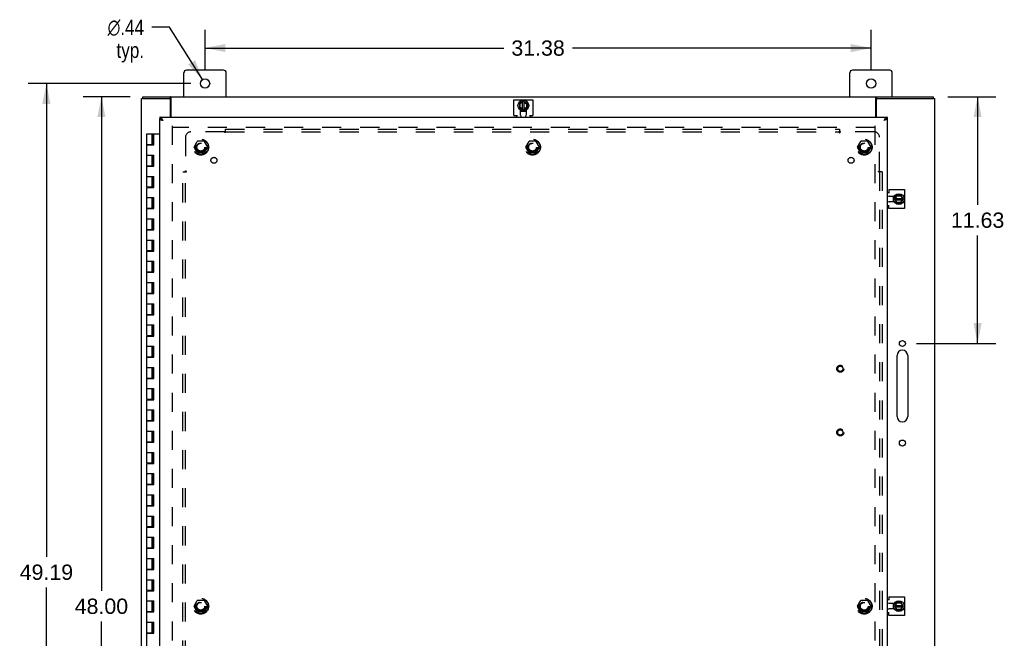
# Model space of a CAD drawing. Header units: inches. Extents: x 0 to 163, y 0 to 106.
# Tile 5 of 8: x 33 to 79, y 53 to 82. Entities that reach past the tile are written whole.
import ezdxf

# ---------------------------------------------------------------- set-up
doc = ezdxf.new("R2010")
doc.units = ezdxf.units.IN
doc.header["$LTSCALE"] = 8.976
doc.header["$MEASUREMENT"] = 0
doc.linetypes.add('HIDDEN', pattern=[0.2, 0.1, -0.1])
doc.layers.get('0').update_dxf_attribs({"linetype": 'CONTINUOUS'})
for name, color, linetype in [('DEFAULT_2', 8, 'HIDDEN'), ('DIMENSIONS', 7, 'CONTINUOUS'), ('DOOR_ASSEMBLY', 7, 'CONTINUOUS'), ('SUBPANEL', 7, 'CONTINUOUS')]:
    doc.layers.add(name, color=color, linetype=linetype)
doc.styles.get("Standard").update_dxf_attribs({"font": 'arial.ttf'})
doc.styles.add('TEXTSTYLE_1', font='gdt', dxfattribs={"width": 0.8})
doc.dimstyles.new('DIMSTYLE_1', dxfattribs={"dimtxt": 0.72, "dimasz": 0.96, "dimexe": 0.09, "dimexo": 0.07, "dimgap": 0.0375, "dimtad": 0, "dimtih": 1, "dimtoh": 1, "dimzin": 4, "dimdsep": 46, "dimtxsty": 'Standard', "dimblk": '_FILLED', "dimblk1": '_FILLED', "dimblk2": '_FILLED', "dimcen": 0.09, "dimazin": 1, "dimtfac": 1, "dimtdec": 3, "dimtofl": 0, "dimtmove": 0, "dimatfit": 3, "dimldrblk": '_FILLED', "dimfxl": 0, "dimtolj": 1, "dimtzin": 4, "dimarcsym": 0})
doc.dimstyles.new('DIMSTYLE_2', dxfattribs={"dimtxt": 0.72, "dimasz": 0.96, "dimexe": 0.09, "dimexo": 0.07, "dimgap": 0.09, "dimtad": 0, "dimtih": 1, "dimtoh": 1, "dimzin": 4, "dimdsep": 46, "dimtxsty": 'Standard', "dimblk": '_FILLED', "dimblk1": '_FILLED', "dimblk2": '_FILLED', "dimcen": 0.09, "dimazin": 1, "dimtfac": 1, "dimtdec": 3, "dimtofl": 0, "dimtmove": 0, "dimatfit": 1, "dimldrblk": '_FILLED', "dimfxl": 0, "dimtolj": 1, "dimtzin": 4, "dimarcsym": 0})

# ---------------------------------------------------------------- blocks, each defined once
blk = doc.blocks.new('_FILLED')
at = {"color": 0, "linetype": 'ByBlock'}
blk.add_solid([(0, 0), (-1, 0.2), (-1, -0.2)], dxfattribs=at)
blk = doc.blocks.new('*D5')
at = {"layer": 'DIMENSIONS', "color": 2, "linetype": 'Continuous'}
for p, q in [((76.219, 78.144), (78.491, 78.144)), ((77.627, 78.144), (77.627, 73.051)), ((77.627, 66.519), (77.627, 71.611)), ((74.756, 66.519), (78.491, 66.519))]:
    blk.add_line(p, q, dxfattribs=at)
at = {"layer": 'DIMENSIONS', "color": 2, "linetype": 'Continuous', "xscale": 0.96, "yscale": 0.96, "zscale": 0.96}
for p, rotation in [((77.627, 78.144), 90), ((77.627, 66.519), 270)]:
    blk.add_blockref('_FILLED', p, dxfattribs=dict(at, rotation=rotation))
at = {"layer": 'DIMENSIONS', "color": 2, "linetype": 'Continuous', "insert": (77.627, 72.691), "char_height": 0.72, "width": 2.51599, "attachment_point": 2, "line_spacing_factor": 0.9}
blk.add_mtext('11.63', dxfattribs=at)
blk = doc.blocks.new('*D7')
at = {"layer": 'DIMENSIONS', "color": 2, "linetype": 'Continuous'}
for p, q in [((41.235, 79.441), (41.235, 81.302)), ((72.61, 79.441), (72.61, 81.302)), ((41.235, 80.438), (55.305, 80.438)), ((72.61, 80.438), (58.541, 80.438))]:
    blk.add_line(p, q, dxfattribs=at)
at = {"layer": 'DIMENSIONS', "color": 2, "linetype": 'Continuous', "xscale": 0.96, "yscale": 0.96, "zscale": 0.96, "rotation": 180}
blk.add_blockref('_FILLED', (41.235, 80.438), dxfattribs=at)
at = {"layer": 'DIMENSIONS', "color": 2, "linetype": 'Continuous', "xscale": 0.96, "yscale": 0.96, "zscale": 0.96}
blk.add_blockref('_FILLED', (72.61, 80.438), dxfattribs=at)
at = {"layer": 'DIMENSIONS', "color": 2, "linetype": 'Continuous', "insert": (56.923, 80.798), "char_height": 0.72, "width": 2.51599, "attachment_point": 2, "line_spacing_factor": 0.9}
blk.add_mtext('31.38', dxfattribs=at)
blk = doc.blocks.new('*D8')
at = {"layer": 'DIMENSIONS', "color": 2, "linetype": 'Continuous'}
for p, q in [((40.563, 78.769), (32.899, 78.769)), ((33.763, 78.769), (33.763, 56.468)), ((33.763, 29.581), (33.763, 55.028)), ((40.563, 29.581), (32.899, 29.581))]:
    blk.add_line(p, q, dxfattribs=at)
at = {"layer": 'DIMENSIONS', "color": 2, "linetype": 'Continuous', "xscale": 0.96, "yscale": 0.96, "zscale": 0.96}
for p, rotation in [((33.763, 78.769), 90), ((33.763, 29.581), 270)]:
    blk.add_blockref('_FILLED', p, dxfattribs=dict(at, rotation=rotation))
at = {"layer": 'DIMENSIONS', "color": 2, "linetype": 'Continuous', "insert": (33.763, 56.108), "char_height": 0.72, "width": 2.51599, "attachment_point": 2, "line_spacing_factor": 0.9}
blk.add_mtext('49.19', dxfattribs=at)
blk = doc.blocks.new('*D9')
at = {"layer": 'DIMENSIONS', "color": 2, "linetype": 'Continuous'}
for p, q in [((39.563, 81.414), (38.723, 81.414)), ((41.118, 78.954), (39.563, 81.414))]:
    blk.add_line(p, q, dxfattribs=at)
at = {"layer": 'DIMENSIONS', "color": 2, "linetype": 'Continuous', "xscale": 0.96, "yscale": 0.96, "zscale": 0.96, "rotation": 302.2996081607}
blk.add_blockref('_FILLED', (41.118, 78.954), dxfattribs=at)
at = {"layer": 'DIMENSIONS', "color": 2, "linetype": 'Continuous', "insert": (38.363, 81.774), "char_height": 0.72, "width": 2.35717, "attachment_point": 3, "line_spacing_factor": 0.9, "style": 'TEXTSTYLE_1'}
blk.add_mtext('{\\fgdt;n}\\fArial;.44\\Ptyp.', dxfattribs=at)
blk = doc.blocks.new('*D10')
at = {"layer": 'DIMENSIONS', "color": 2, "linetype": 'Continuous'}
for p, q in [((37.706, 78.144), (35.491, 78.144)), ((36.355, 78.144), (36.355, 54.864)), ((36.355, 30.144), (36.355, 53.424)), ((37.706, 30.144), (35.491, 30.144))]:
    blk.add_line(p, q, dxfattribs=at)
at = {"layer": 'DIMENSIONS', "color": 2, "linetype": 'Continuous', "xscale": 0.96, "yscale": 0.96, "zscale": 0.96}
for p, rotation in [((36.355, 78.144), 90), ((36.355, 30.144), 270)]:
    blk.add_blockref('_FILLED', p, dxfattribs=dict(at, rotation=rotation))
at = {"layer": 'DIMENSIONS', "color": 2, "linetype": 'Continuous', "insert": (36.355, 54.504), "char_height": 0.72, "width": 2.51599, "attachment_point": 2, "line_spacing_factor": 0.9}
blk.add_mtext('48.00', dxfattribs=at)

msp = doc.modelspace()

# ---------------------------------------------------------------- linework, layer by layer
at = {"color": 3, "linetype": 'Continuous'}
for p, q in [((42.11, 79.394), (40.36, 79.394)), ((73.485, 79.394), (71.735, 79.394)), ((40.235, 78.144), (40.235, 79.269)), ((42.235, 78.144), (42.235, 79.269)), ((71.61, 78.144), (71.61, 79.269)), ((73.61, 78.144), (73.61, 79.269)), ((38.235, 30.219), (38.235, 78.069)), ((38.235, 78.069), (39.55, 78.069)), ((38.298, 78.144), (75.547, 78.144)), ((39.61, 77.175), (39.61, 78.009)), ((39.637, 77.175), (39.637, 78.101)), ((55.784, 77.261), (55.784, 77.999)), ((55.784, 77.999), (56.677, 77.999)), ((56.677, 77.999), (56.677, 77.261)), ((72.833, 77.175), (72.833, 78.101)), ((72.86, 77.175), (72.86, 78.009)), ((72.92, 78.069), (75.61, 78.069)), ((75.61, 30.219), (75.61, 78.069)), ((56.097, 77.274), (56.097, 77.517)), ((56.363, 77.517), (56.363, 77.274)), ((55.784, 77.261), (55.948, 77.261)), ((55.916, 77.175), (55.916, 77.261)), ((56.513, 77.261), (56.677, 77.261)), ((56.544, 77.261), (56.544, 77.175)), ((73.446, 73.77), (73.446, 73.606)), ((73.446, 73.77), (74.184, 73.77)), ((74.184, 73.77), (74.184, 72.877)), ((73.36, 73.637), (73.446, 73.637)), ((73.459, 73.457), (73.702, 73.457)), ((73.446, 73.01), (73.36, 73.01)), ((73.446, 72.877), (73.446, 73.041)), ((74.184, 72.877), (73.446, 72.877)), ((73.702, 73.191), (73.459, 73.191)), ((73.834, 63.081), (73.834, 65.956)), ((74.334, 65.956), (74.334, 63.081)), ((73.36, 54.462), (73.446, 54.462)), ((73.446, 54.595), (74.184, 54.595)), ((73.446, 54.595), (73.446, 54.431)), ((73.459, 54.282), (73.702, 54.282)), ((74.184, 54.595), (74.184, 53.702)), ((73.446, 53.835), (73.36, 53.835)), ((73.446, 53.702), (73.446, 53.866)), ((73.702, 54.016), (73.459, 54.016)), ((74.184, 53.702), (73.446, 53.702))]:
    msp.add_line(p, q, dxfattribs=at)
at = {"color": 7, "linetype": 'Continuous'}
for p, q in [((38.298, 78.069), (38.298, 78.144)), ((39.55, 78.069), (39.607, 78.069)), ((39.607, 78.069), (39.607, 78.144)), ((56.225, 77.94), (56.055, 77.846)), ((56.196, 77.548), (56.196, 77.924)), ((56.235, 77.94), (56.415, 77.846)), ((56.264, 77.547), (56.264, 77.925)), ((72.863, 78.069), (72.863, 78.144)), ((72.863, 78.069), (72.92, 78.069)), ((75.547, 78.069), (75.547, 78.144)), ((56.05, 77.837), (56.05, 77.629)), ((56.055, 77.62), (56.226, 77.533)), ((56.068, 77.638), (56.078, 77.644)), ((56.069, 77.825), (56.079, 77.819)), ((56.078, 77.644), (56.079, 77.819)), ((56.196, 77.583), (56.078, 77.644)), ((56.079, 77.819), (56.196, 77.884)), ((56.097, 77.468), (56.363, 77.468)), ((56.235, 77.533), (56.414, 77.62)), ((56.264, 77.883), (56.385, 77.813)), ((56.385, 77.642), (56.264, 77.583)), ((56.395, 77.819), (56.385, 77.813)), ((56.385, 77.813), (56.385, 77.642)), ((56.395, 77.636), (56.385, 77.642)), ((56.42, 77.629), (56.42, 77.837)), ((73.652, 73.457), (73.652, 73.191)), ((73.718, 73.328), (73.805, 73.498)), ((73.718, 73.319), (73.805, 73.139)), ((73.732, 73.29), (74.11, 73.29)), ((73.733, 73.358), (74.109, 73.358)), ((73.768, 73.358), (73.829, 73.476)), ((73.827, 73.169), (73.768, 73.29)), ((74.022, 73.504), (73.814, 73.504)), ((73.823, 73.486), (73.829, 73.476)), ((73.829, 73.476), (74.004, 73.475)), ((74.068, 73.29), (73.998, 73.169)), ((74.01, 73.485), (74.004, 73.475)), ((74.004, 73.475), (74.069, 73.358)), ((74.125, 73.328), (74.031, 73.499)), ((74.031, 73.139), (74.125, 73.319)), ((73.814, 73.134), (74.022, 73.134)), ((73.82, 73.159), (73.827, 73.169)), ((73.998, 73.169), (73.827, 73.169)), ((74.004, 73.159), (73.998, 73.169)), ((73.652, 54.282), (73.652, 54.016)), ((73.718, 54.153), (73.805, 54.323)), ((73.768, 54.183), (73.829, 54.301)), ((74.022, 54.329), (73.814, 54.329)), ((73.823, 54.311), (73.829, 54.301)), ((73.829, 54.301), (74.004, 54.3)), ((74.01, 54.31), (74.004, 54.3)), ((74.004, 54.3), (74.069, 54.183)), ((74.125, 54.153), (74.031, 54.324)), ((73.718, 54.144), (73.805, 53.964)), ((73.732, 54.115), (74.11, 54.115)), ((73.733, 54.183), (74.109, 54.183)), ((73.827, 53.994), (73.768, 54.115)), ((73.814, 53.959), (74.022, 53.959)), ((73.82, 53.984), (73.827, 53.994)), ((73.998, 53.994), (73.827, 53.994)), ((74.068, 54.115), (73.998, 53.994)), ((74.004, 53.984), (73.998, 53.994)), ((74.031, 53.964), (74.125, 54.144))]:
    msp.add_line(p, q, dxfattribs=at)
at = {"color": 3, "linetype": 'Continuous'}
for points in [[(39.626, 78.122), (39.625, 78.125), (39.624, 78.127), (39.622, 78.129), (39.621, 78.132), (39.62, 78.133), (39.619, 78.135), (39.618, 78.137), (39.617, 78.138), (39.616, 78.14), (39.614, 78.141), (39.613, 78.142), (39.612, 78.142), (39.611, 78.143), (39.61, 78.143), (39.608, 78.144), (39.607, 78.144)], [(39.637, 78.101), (39.636, 78.102), (39.635, 78.104), (39.634, 78.105), (39.632, 78.107), (39.631, 78.11), (39.63, 78.112), (39.629, 78.115), (39.628, 78.117), (39.626, 78.122)], [(72.833, 78.101), (72.834, 78.102), (72.835, 78.104), (72.836, 78.105), (72.838, 78.107), (72.839, 78.11), (72.84, 78.112), (72.841, 78.115), (72.842, 78.117)], [(72.842, 78.117), (72.844, 78.122), (72.845, 78.125), (72.847, 78.127), (72.848, 78.129), (72.849, 78.132), (72.85, 78.133), (72.851, 78.135), (72.852, 78.137), (72.853, 78.138), (72.854, 78.14), (72.856, 78.141), (72.857, 78.142), (72.858, 78.142), (72.859, 78.143), (72.86, 78.143), (72.862, 78.144), (72.863, 78.144)]]:
    msp.add_lwpolyline(points, dxfattribs=at)
at = {"color": 7, "linetype": 'Continuous'}
for points in [[(39.637, 78.048), (39.636, 78.048), (39.634, 78.048), (39.633, 78.048), (39.632, 78.048), (39.631, 78.048), (39.629, 78.049), (39.628, 78.049), (39.627, 78.05), (39.626, 78.051), (39.625, 78.052), (39.623, 78.053), (39.622, 78.054), (39.621, 78.056), (39.62, 78.057), (39.619, 78.059), (39.618, 78.06), (39.617, 78.062), (39.616, 78.063), (39.615, 78.064), (39.614, 78.065), (39.613, 78.067), (39.611, 78.067), (39.61, 78.068), (39.609, 78.068), (39.608, 78.069), (39.607, 78.069)], [(72.833, 78.048), (72.834, 78.048), (72.836, 78.048), (72.837, 78.048), (72.838, 78.048), (72.839, 78.048), (72.841, 78.049), (72.842, 78.049), (72.843, 78.05), (72.844, 78.051), (72.845, 78.052), (72.847, 78.053), (72.848, 78.054), (72.849, 78.056), (72.85, 78.057), (72.851, 78.059), (72.852, 78.06), (72.853, 78.062), (72.854, 78.063), (72.855, 78.064), (72.856, 78.065), (72.857, 78.067), (72.859, 78.067), (72.86, 78.068), (72.861, 78.068), (72.862, 78.069), (72.863, 78.069)]]:
    msp.add_lwpolyline(points, dxfattribs=at)
at = {"color": 3, "linetype": 'Continuous'}
for centre, radius in [((41.235, 78.769), 0.219), ((72.61, 78.769), 0.219), ((74.084, 66.519), 0.141), ((74.084, 61.831), 0.141)]:
    msp.add_circle(centre, radius, dxfattribs=at)
at = {"color": 7, "linetype": 'Continuous'}
for centre in [(56.23, 77.733), (73.918, 73.324), (73.918, 54.149)]:
    msp.add_circle(centre, 0.254, dxfattribs=at)
at = {"color": 3, "linetype": 'Continuous'}
for centre, radius, start, end in [((40.36, 79.269), 0.125, 90, 180), ((42.11, 79.269), 0.125, 0, 90), ((71.735, 79.269), 0.125, 90, 180), ((73.485, 79.269), 0.125, 0, 90), ((39.55, 78.009), 0.06, 0, 90), ((72.92, 78.009), 0.06, 90, 180), ((56.23, 77.274), 0.133, 180, 228.3331), ((56.23, 77.274), 0.133, 311.6669, 360), ((73.459, 73.324), 0.133, 90, 138.3331), ((73.459, 73.324), 0.133, 221.6669, 270), ((74.084, 65.956), 0.25, 0, 180), ((74.084, 63.081), 0.25, 180, 360), ((73.459, 54.149), 0.133, 90, 138.3331), ((73.459, 54.149), 0.133, 221.6669, 270)]:
    msp.add_arc(centre, radius, start, end, dxfattribs=at)
at = {"color": 7, "linetype": 'Continuous'}
for centre, radius, start, end in [((56.23, 77.931), 0.01, 62.3947, 118.8968), ((56.06, 77.837), 0.01, 118.8968, 180), ((56.06, 77.629), 0.01, 180, 242.7647), ((56.23, 77.733), 0.281, 241.7622, 250.7964), ((56.23, 77.542), 0.01, 242.7647, 295.9948), ((56.23, 77.733), 0.281, 289.2036, 298.2378), ((56.41, 77.629), 0.01, 295.9948, 360), ((56.41, 77.837), 0.01, 0, 62.3947), ((73.918, 73.324), 0.281, 151.7622, 160.7964), ((73.727, 73.324), 0.01, 152.7647, 205.9948), ((73.814, 73.494), 0.01, 90, 152.7647), ((74.022, 73.494), 0.01, 28.8968, 90), ((74.116, 73.324), 0.01, 332.3947, 28.8968), ((73.918, 73.324), 0.281, 199.2036, 208.2378), ((73.814, 73.144), 0.01, 205.9948, 270), ((74.022, 73.144), 0.01, 270, 332.3947), ((73.918, 54.149), 0.281, 151.7622, 160.7964), ((73.814, 54.319), 0.01, 90, 152.7647), ((74.022, 54.319), 0.01, 28.8968, 90), ((73.918, 54.149), 0.281, 199.2036, 208.2378), ((73.727, 54.149), 0.01, 152.7647, 205.9948), ((73.814, 53.969), 0.01, 205.9948, 270), ((74.022, 53.969), 0.01, 270, 332.3947), ((74.116, 54.149), 0.01, 332.3947, 28.8968)]:
    msp.add_arc(centre, radius, start, end, dxfattribs=at)
at = {"layer": 'DEFAULT_2', "color": 8, "linetype": 'HIDDEN'}
for p, q in [((39.685, 76.769), (39.685, 31.519)), ((72.785, 76.694), (39.685, 76.694)), ((72.785, 76.769), (72.785, 31.519)), ((40.717, 75.774), (40.872, 76.041)), ((40.872, 75.496), (40.717, 75.764)), ((41.189, 76.046), (40.881, 76.046)), ((41.198, 76.041), (41.353, 75.774)), ((41.353, 75.764), (41.198, 75.496)), ((56.342, 75.774), (56.497, 76.041)), ((56.497, 75.496), (56.342, 75.764)), ((56.814, 76.046), (56.506, 76.046)), ((56.823, 76.041), (56.978, 75.774)), ((56.978, 75.764), (56.823, 75.496)), ((71.967, 75.774), (72.122, 76.041)), ((72.122, 75.496), (71.967, 75.764)), ((72.439, 76.046), (72.131, 76.046)), ((72.448, 76.041), (72.603, 75.774)), ((72.603, 75.764), (72.448, 75.496)), ((41.189, 75.491), (40.881, 75.491)), ((56.814, 75.491), (56.506, 75.491)), ((72.439, 75.491), (72.131, 75.491)), ((40.717, 54.149), (40.872, 54.416)), ((41.189, 54.421), (40.881, 54.421)), ((41.198, 54.416), (41.353, 54.149)), ((71.967, 54.149), (72.122, 54.416)), ((72.439, 54.421), (72.131, 54.421)), ((72.448, 54.416), (72.603, 54.149)), ((40.872, 53.871), (40.717, 54.139)), ((41.189, 53.866), (40.881, 53.866)), ((41.353, 54.139), (41.198, 53.871)), ((72.122, 53.871), (71.967, 54.139)), ((72.439, 53.866), (72.131, 53.866)), ((72.603, 54.139), (72.448, 53.871))]:
    msp.add_line(p, q, dxfattribs=at)
for centre, radius in [((41.035, 75.769), 0.372), ((41.035, 75.769), 0.356), ((56.66, 75.769), 0.372), ((56.66, 75.769), 0.356), ((72.285, 75.769), 0.372), ((72.285, 75.769), 0.356), ((41.035, 75.769), 0.204), ((41.035, 75.769), 0.183), ((56.66, 75.769), 0.204), ((56.66, 75.769), 0.183), ((72.285, 75.769), 0.204), ((72.285, 75.769), 0.183), ((41.035, 54.144), 0.372), ((41.035, 54.144), 0.356), ((41.035, 54.144), 0.204), ((41.035, 54.144), 0.183), ((72.285, 54.144), 0.372), ((72.285, 54.144), 0.356), ((72.285, 54.144), 0.204), ((72.285, 54.144), 0.183)]:
    msp.add_circle(centre, radius, dxfattribs=at)
for centre, start, end in [((40.726, 75.769), 150.0117, 209.9873), ((40.881, 76.036), 90.0113, 149.988), ((41.189, 76.036), 30.0108, 89.9876), ((41.344, 75.769), 330.0117, 29.9873), ((56.351, 75.769), 150.0117, 209.9873), ((56.506, 76.036), 90.0113, 149.988), ((56.814, 76.036), 30.0108, 89.9876), ((56.969, 75.769), 330.0117, 29.9873), ((71.976, 75.769), 150.0117, 209.9873), ((72.131, 76.036), 90.0113, 149.988), ((72.439, 76.036), 30.0108, 89.9876), ((72.594, 75.769), 330.0117, 29.9873), ((40.881, 75.501), 210.0108, 269.9876), ((41.189, 75.501), 270.0113, 329.988), ((56.506, 75.501), 210.0108, 269.9876), ((56.814, 75.501), 270.0113, 329.988), ((72.131, 75.501), 210.0108, 269.9876), ((72.439, 75.501), 270.0113, 329.988), ((40.881, 54.411), 90.0113, 149.988), ((41.189, 54.411), 30.0108, 89.9876), ((72.131, 54.411), 90.0113, 149.988), ((72.439, 54.411), 30.0108, 89.9876), ((40.726, 54.144), 150.0117, 209.9873), ((40.881, 53.876), 210.0108, 269.9876), ((41.189, 53.876), 270.0113, 329.988), ((41.344, 54.144), 330.0117, 29.9873), ((71.976, 54.144), 150.0117, 209.9873), ((72.131, 53.876), 210.0108, 269.9876), ((72.439, 53.876), 270.0113, 329.988), ((72.594, 54.144), 330.0117, 29.9873)]:
    msp.add_arc(centre, 0.01, start, end, dxfattribs=at)
at = {"layer": 'DOOR_ASSEMBLY', "color": 7, "linetype": 'Continuous'}
for p, q in [((39.11, 77.175), (39.11, 77.1)), ((39.255, 77.03), (39.242, 77.04)), ((73.36, 77.175), (73.36, 77.1)), ((38.498, 75.894), (38.498, 76.394)), ((38.498, 76.394), (39.11, 76.394)), ((38.748, 75.894), (38.748, 76.394)), ((38.783, 75.874), (38.783, 76.394)), ((38.816, 75.874), (38.816, 76.394)), ((38.827, 75.874), (38.827, 76.394)), ((38.498, 75.894), (38.783, 75.894)), ((38.498, 74.894), (38.498, 75.874)), ((38.498, 75.874), (38.827, 75.874)), ((38.561, 75.894), (38.561, 75.874)), ((38.686, 75.894), (38.686, 75.874)), ((38.498, 75.394), (38.827, 75.394)), ((38.748, 74.894), (38.748, 75.394)), ((38.783, 74.874), (38.783, 75.394)), ((38.816, 74.874), (38.816, 75.394)), ((38.827, 74.874), (38.827, 75.394)), ((38.498, 74.894), (38.783, 74.894)), ((38.498, 73.894), (38.498, 74.874)), ((38.498, 74.874), (38.827, 74.874)), ((38.561, 74.894), (38.561, 74.874)), ((38.686, 74.894), (38.686, 74.874)), ((38.498, 74.394), (38.827, 74.394)), ((38.748, 73.894), (38.748, 74.394)), ((38.783, 73.874), (38.783, 74.394)), ((38.816, 73.874), (38.816, 74.394)), ((38.827, 73.874), (38.827, 74.394)), ((38.498, 73.894), (38.783, 73.894)), ((38.498, 72.894), (38.498, 73.874)), ((38.498, 73.874), (38.827, 73.874)), ((38.561, 73.894), (38.561, 73.874)), ((38.686, 73.894), (38.686, 73.874)), ((38.498, 73.394), (38.827, 73.394)), ((38.748, 72.894), (38.748, 73.394)), ((38.783, 72.874), (38.783, 73.394)), ((38.816, 72.874), (38.816, 73.394)), ((38.827, 72.874), (38.827, 73.394)), ((38.498, 72.894), (38.783, 72.894)), ((38.498, 71.894), (38.498, 72.874)), ((38.498, 72.874), (38.827, 72.874)), ((38.561, 72.894), (38.561, 72.874)), ((38.686, 72.894), (38.686, 72.874)), ((38.498, 72.394), (38.827, 72.394)), ((38.748, 71.894), (38.748, 72.394)), ((38.783, 71.874), (38.783, 72.394)), ((38.816, 71.874), (38.816, 72.394)), ((38.827, 71.874), (38.827, 72.394)), ((38.498, 71.894), (38.783, 71.894)), ((38.561, 71.894), (38.561, 71.874)), ((38.686, 71.894), (38.686, 71.874)), ((38.498, 70.894), (38.498, 71.874)), ((38.498, 71.874), (38.827, 71.874)), ((38.498, 71.394), (38.827, 71.394)), ((38.748, 70.894), (38.748, 71.394)), ((38.783, 70.874), (38.783, 71.394)), ((38.816, 70.874), (38.816, 71.394)), ((38.827, 70.874), (38.827, 71.394)), ((38.498, 70.894), (38.783, 70.894)), ((38.498, 69.894), (38.498, 70.874)), ((38.498, 70.874), (38.827, 70.874)), ((38.561, 70.894), (38.561, 70.874)), ((38.686, 70.894), (38.686, 70.874)), ((38.498, 70.394), (38.827, 70.394)), ((38.748, 69.894), (38.748, 70.394)), ((38.783, 69.874), (38.783, 70.394)), ((38.816, 69.874), (38.816, 70.394)), ((38.827, 69.874), (38.827, 70.394)), ((38.498, 69.894), (38.783, 69.894)), ((38.498, 68.894), (38.498, 69.874)), ((38.498, 69.874), (38.827, 69.874)), ((38.561, 69.894), (38.561, 69.874)), ((38.686, 69.894), (38.686, 69.874)), ((38.498, 69.394), (38.827, 69.394)), ((38.748, 68.894), (38.748, 69.394)), ((38.783, 68.874), (38.783, 69.394)), ((38.816, 68.874), (38.816, 69.394)), ((38.827, 68.874), (38.827, 69.394)), ((38.498, 68.894), (38.783, 68.894)), ((38.498, 67.894), (38.498, 68.874)), ((38.498, 68.874), (38.827, 68.874)), ((38.561, 68.894), (38.561, 68.874)), ((38.686, 68.894), (38.686, 68.874)), ((38.498, 68.394), (38.827, 68.394)), ((38.748, 67.894), (38.748, 68.394)), ((38.783, 67.874), (38.783, 68.394)), ((38.816, 67.874), (38.816, 68.394)), ((38.827, 67.874), (38.827, 68.394)), ((38.498, 67.894), (38.783, 67.894)), ((38.498, 66.894), (38.498, 67.874)), ((38.498, 67.874), (38.827, 67.874)), ((38.561, 67.894), (38.561, 67.874)), ((38.686, 67.894), (38.686, 67.874)), ((38.498, 67.394), (38.827, 67.394)), ((38.748, 66.894), (38.748, 67.394)), ((38.783, 66.874), (38.783, 67.394)), ((38.816, 66.874), (38.816, 67.394)), ((38.827, 66.874), (38.827, 67.394)), ((38.498, 66.894), (38.783, 66.894)), ((38.498, 65.894), (38.498, 66.874)), ((38.498, 66.874), (38.827, 66.874)), ((38.561, 66.894), (38.561, 66.874)), ((38.686, 66.894), (38.686, 66.874)), ((38.498, 66.394), (38.827, 66.394)), ((38.748, 65.894), (38.748, 66.394)), ((38.783, 65.874), (38.783, 66.394)), ((38.816, 65.874), (38.816, 66.394)), ((38.827, 65.874), (38.827, 66.394)), ((38.498, 65.894), (38.783, 65.894)), ((38.498, 64.894), (38.498, 65.874)), ((38.498, 65.874), (38.827, 65.874)), ((38.561, 65.894), (38.561, 65.874)), ((38.686, 65.894), (38.686, 65.874)), ((38.498, 65.394), (38.827, 65.394)), ((38.748, 64.894), (38.748, 65.394)), ((38.783, 64.874), (38.783, 65.394)), ((38.816, 64.874), (38.816, 65.394)), ((38.827, 64.874), (38.827, 65.394)), ((38.498, 64.894), (38.783, 64.894)), ((38.498, 63.894), (38.498, 64.874)), ((38.498, 64.874), (38.827, 64.874)), ((38.561, 64.894), (38.561, 64.874)), ((38.686, 64.894), (38.686, 64.874)), ((38.498, 64.394), (38.827, 64.394)), ((38.748, 63.894), (38.748, 64.394)), ((38.783, 63.874), (38.783, 64.394)), ((38.816, 63.874), (38.816, 64.394)), ((38.827, 63.874), (38.827, 64.394)), ((38.498, 63.894), (38.783, 63.894)), ((38.498, 62.894), (38.498, 63.874)), ((38.498, 63.874), (38.827, 63.874)), ((38.561, 63.894), (38.561, 63.874)), ((38.686, 63.894), (38.686, 63.874)), ((38.498, 63.394), (38.827, 63.394)), ((38.748, 62.894), (38.748, 63.394)), ((38.783, 62.874), (38.783, 63.394)), ((38.816, 62.874), (38.816, 63.394)), ((38.827, 62.874), (38.827, 63.394)), ((38.498, 62.894), (38.783, 62.894)), ((38.498, 61.894), (38.498, 62.874)), ((38.498, 62.874), (38.827, 62.874)), ((38.561, 62.894), (38.561, 62.874)), ((38.686, 62.894), (38.686, 62.874)), ((38.498, 62.394), (38.827, 62.394)), ((38.748, 61.894), (38.748, 62.394)), ((38.783, 61.874), (38.783, 62.394)), ((38.816, 61.874), (38.816, 62.394)), ((38.827, 61.874), (38.827, 62.394)), ((38.498, 61.894), (38.783, 61.894)), ((38.498, 60.894), (38.498, 61.874)), ((38.498, 61.874), (38.827, 61.874)), ((38.561, 61.894), (38.561, 61.874)), ((38.686, 61.894), (38.686, 61.874)), ((38.498, 61.394), (38.827, 61.394)), ((38.748, 60.894), (38.748, 61.394)), ((38.783, 60.874), (38.783, 61.394)), ((38.816, 60.874), (38.816, 61.394)), ((38.827, 60.874), (38.827, 61.394)), ((38.498, 60.894), (38.783, 60.894)), ((38.498, 59.894), (38.498, 60.874)), ((38.498, 60.874), (38.827, 60.874)), ((38.561, 60.894), (38.561, 60.874)), ((38.686, 60.894), (38.686, 60.874)), ((38.498, 60.394), (38.827, 60.394)), ((38.748, 59.894), (38.748, 60.394)), ((38.783, 59.874), (38.783, 60.394)), ((38.816, 59.874), (38.816, 60.394)), ((38.827, 59.874), (38.827, 60.394)), ((38.498, 59.894), (38.783, 59.894)), ((38.498, 58.894), (38.498, 59.874)), ((38.498, 59.874), (38.827, 59.874)), ((38.561, 59.894), (38.561, 59.874)), ((38.686, 59.894), (38.686, 59.874)), ((38.498, 59.394), (38.827, 59.394)), ((38.748, 58.894), (38.748, 59.394)), ((38.783, 58.874), (38.783, 59.394)), ((38.816, 58.874), (38.816, 59.394)), ((38.827, 58.874), (38.827, 59.394)), ((38.498, 58.894), (38.783, 58.894)), ((38.498, 57.894), (38.498, 58.874)), ((38.498, 58.874), (38.827, 58.874)), ((38.561, 58.894), (38.561, 58.874)), ((38.686, 58.894), (38.686, 58.874)), ((38.498, 58.394), (38.827, 58.394)), ((38.748, 57.894), (38.748, 58.394)), ((38.783, 57.874), (38.783, 58.394)), ((38.816, 57.874), (38.816, 58.394)), ((38.827, 57.874), (38.827, 58.394)), ((38.498, 57.894), (38.783, 57.894)), ((38.498, 56.894), (38.498, 57.874)), ((38.498, 57.874), (38.827, 57.874)), ((38.561, 57.894), (38.561, 57.874)), ((38.686, 57.894), (38.686, 57.874)), ((38.498, 57.394), (38.827, 57.394)), ((38.748, 56.894), (38.748, 57.394)), ((38.783, 56.874), (38.783, 57.394)), ((38.816, 56.874), (38.816, 57.394)), ((38.827, 56.874), (38.827, 57.394)), ((38.498, 56.894), (38.783, 56.894)), ((38.498, 55.894), (38.498, 56.874)), ((38.498, 56.874), (38.827, 56.874)), ((38.561, 56.894), (38.561, 56.874)), ((38.686, 56.894), (38.686, 56.874)), ((38.498, 56.394), (38.827, 56.394)), ((38.748, 55.894), (38.748, 56.394)), ((38.783, 55.874), (38.783, 56.394)), ((38.816, 55.874), (38.816, 56.394)), ((38.827, 55.874), (38.827, 56.394)), ((38.498, 55.894), (38.783, 55.894)), ((38.498, 54.894), (38.498, 55.874)), ((38.498, 55.874), (38.827, 55.874)), ((38.561, 55.894), (38.561, 55.874)), ((38.686, 55.894), (38.686, 55.874)), ((38.498, 55.394), (38.827, 55.394)), ((38.748, 54.894), (38.748, 55.394)), ((38.783, 54.874), (38.783, 55.394)), ((38.816, 54.874), (38.816, 55.394)), ((38.827, 54.874), (38.827, 55.394)), ((38.498, 54.894), (38.783, 54.894)), ((38.498, 53.894), (38.498, 54.874)), ((38.498, 54.874), (38.827, 54.874)), ((38.561, 54.894), (38.561, 54.874)), ((38.686, 54.894), (38.686, 54.874)), ((38.498, 54.394), (38.827, 54.394)), ((38.748, 53.894), (38.748, 54.394)), ((38.783, 53.874), (38.783, 54.394)), ((38.816, 53.874), (38.816, 54.394)), ((38.827, 53.874), (38.827, 54.394)), ((38.498, 53.894), (38.783, 53.894)), ((38.498, 52.894), (38.498, 53.874)), ((38.498, 53.874), (38.827, 53.874)), ((38.561, 53.894), (38.561, 53.874)), ((38.686, 53.894), (38.686, 53.874)), ((38.498, 53.394), (38.827, 53.394)), ((38.748, 52.894), (38.748, 53.394)), ((38.783, 52.874), (38.783, 53.394)), ((38.816, 52.874), (38.816, 53.394)), ((38.827, 52.874), (38.827, 53.394)), ((38.498, 52.894), (38.783, 52.894)), ((38.498, 51.894), (38.498, 52.874)), ((38.498, 52.874), (38.827, 52.874)), ((38.561, 52.894), (38.561, 52.874)), ((38.686, 52.894), (38.686, 52.874))]:
    msp.add_line(p, q, dxfattribs=at)
at = {"layer": 'DOOR_ASSEMBLY', "color": 3, "linetype": 'Continuous'}
for p, q in [((39.11, 77.175), (73.36, 77.175)), ((39.11, 31.187), (39.11, 77.1)), ((73.234, 77.036), (73.215, 77.03)), ((73.36, 77.1), (73.36, 31.187))]:
    msp.add_line(p, q, dxfattribs=at)
for points in [[(39.255, 77.03), (39.248, 77.041), (39.242, 77.051), (39.235, 77.061), (39.229, 77.071), (39.222, 77.081), (39.215, 77.09), (39.209, 77.1), (39.202, 77.109), (39.196, 77.117), (39.189, 77.125), (39.183, 77.133), (39.176, 77.14), (39.169, 77.146), (39.163, 77.152), (39.156, 77.157), (39.15, 77.162), (39.143, 77.166), (39.136, 77.169), (39.13, 77.172), (39.123, 77.174), (39.117, 77.175), (39.11, 77.175)], [(39.11, 77.1), (39.11, 77.097), (39.111, 77.094), (39.113, 77.091), (39.115, 77.088), (39.118, 77.086), (39.121, 77.083), (39.125, 77.08), (39.129, 77.077), (39.134, 77.074), (39.14, 77.071), (39.146, 77.068), (39.152, 77.065), (39.159, 77.062), (39.167, 77.059), (39.174, 77.056), (39.183, 77.053), (39.191, 77.051), (39.2, 77.048), (39.208, 77.045), (39.217, 77.042), (39.227, 77.039), (39.236, 77.036), (39.255, 77.03)], [(73.36, 77.175), (73.353, 77.175), (73.347, 77.174), (73.34, 77.172), (73.334, 77.169), (73.327, 77.166), (73.32, 77.162), (73.314, 77.157), (73.307, 77.152), (73.301, 77.146), (73.294, 77.14), (73.288, 77.133), (73.281, 77.125), (73.274, 77.117), (73.268, 77.109), (73.261, 77.1), (73.255, 77.09), (73.248, 77.081), (73.241, 77.071), (73.235, 77.061), (73.228, 77.051), (73.222, 77.041), (73.215, 77.03)], [(73.36, 77.1), (73.36, 77.097), (73.359, 77.094), (73.357, 77.091), (73.355, 77.088), (73.352, 77.086), (73.349, 77.083), (73.345, 77.08), (73.341, 77.077), (73.336, 77.074), (73.33, 77.071), (73.324, 77.068), (73.318, 77.065), (73.311, 77.062), (73.303, 77.059), (73.296, 77.056), (73.288, 77.053), (73.279, 77.051), (73.27, 77.048), (73.262, 77.045), (73.253, 77.042), (73.243, 77.039), (73.234, 77.036)]]:
    msp.add_lwpolyline(points, dxfattribs=at)
at = {"layer": 'DOOR_ASSEMBLY', "color": 7, "linetype": 'Continuous'}
for points in [[(39.189, 77.076), (39.183, 77.08), (39.176, 77.083), (39.169, 77.086), (39.163, 77.089), (39.156, 77.092), (39.15, 77.094), (39.143, 77.096), (39.136, 77.097), (39.13, 77.099), (39.123, 77.099), (39.117, 77.1), (39.11, 77.1)], [(39.209, 77.064), (39.202, 77.068), (39.196, 77.072), (39.189, 77.076)], [(39.203, 77.068), (39.206, 77.065), (39.21, 77.061), (39.215, 77.057), (39.22, 77.053), (39.225, 77.05), (39.231, 77.046), (39.237, 77.042), (39.243, 77.038), (39.249, 77.034), (39.255, 77.03)], [(39.242, 77.04), (39.235, 77.045), (39.229, 77.05), (39.222, 77.055), (39.215, 77.059), (39.209, 77.064)], [(73.268, 77.068), (73.261, 77.064), (73.255, 77.059), (73.248, 77.055), (73.241, 77.05), (73.235, 77.045), (73.228, 77.04), (73.215, 77.03)], [(73.267, 77.068), (73.265, 77.065), (73.26, 77.061), (73.255, 77.057), (73.25, 77.053), (73.245, 77.05), (73.239, 77.046), (73.233, 77.042), (73.227, 77.038), (73.221, 77.034), (73.215, 77.03)], [(73.288, 77.08), (73.281, 77.076), (73.274, 77.072), (73.268, 77.068)], [(73.36, 77.1), (73.353, 77.1), (73.347, 77.099), (73.34, 77.099), (73.334, 77.097), (73.327, 77.096), (73.32, 77.094), (73.314, 77.092), (73.307, 77.089), (73.301, 77.086), (73.294, 77.083), (73.288, 77.08)]]:
    msp.add_lwpolyline(points, dxfattribs=at)
at = {"layer": 'DOOR_ASSEMBLY', "color": 8, "linetype": 'HIDDEN'}
for centre, radius in [((71.16, 65.331), 0.164), ((71.16, 65.331), 0.124), ((71.16, 62.331), 0.164), ((71.16, 62.331), 0.124)]:
    msp.add_circle(centre, radius, dxfattribs=at)
at = {"layer": 'SUBPANEL', "color": 8, "linetype": 'HIDDEN'}
for p, q in [((42.191, 76.613), (42.191, 76.526)), ((42.191, 76.613), (71.129, 76.613)), ((71.129, 76.613), (71.129, 76.526)), ((40.316, 76.238), (40.316, 74.648)), ((42.156, 76.488), (40.566, 76.488)), ((42.169, 76.468), (42.165, 76.474)), ((42.191, 76.447), (42.191, 76.526)), ((42.191, 76.488), (71.129, 76.488)), ((71.129, 76.447), (71.129, 76.526)), ((72.754, 76.488), (71.164, 76.488)), ((73.004, 74.648), (73.004, 76.238)), ((40.191, 33.675), (40.191, 74.613)), ((40.191, 74.613), (40.278, 74.613)), ((40.278, 74.613), (40.357, 74.613)), ((40.316, 33.675), (40.316, 74.613)), ((72.963, 74.613), (73.042, 74.613)), ((72.984, 74.635), (72.99, 74.639)), ((73.004, 74.613), (73.004, 33.675)), ((73.022, 74.63), (73.016, 74.636)), ((73.129, 74.613), (73.042, 74.613)), ((73.129, 74.613), (73.129, 33.675))]:
    msp.add_line(p, q, dxfattribs=at)
for points in [[(42.167, 76.499), (42.165, 76.497), (42.163, 76.495), (42.161, 76.493), (42.16, 76.492), (42.158, 76.49), (42.157, 76.489), (42.156, 76.488)], [(42.165, 76.474), (42.164, 76.476), (42.163, 76.479), (42.161, 76.481), (42.16, 76.483), (42.158, 76.484), (42.157, 76.486), (42.156, 76.488)], [(42.174, 76.506), (42.17, 76.502), (42.167, 76.499)], [(42.191, 76.447), (42.19, 76.447), (42.188, 76.448), (42.187, 76.449), (42.185, 76.45), (42.184, 76.45), (42.182, 76.452), (42.181, 76.453), (42.179, 76.454), (42.178, 76.455), (42.177, 76.457), (42.175, 76.458), (42.174, 76.46), (42.173, 76.462), (42.172, 76.464), (42.17, 76.466), (42.169, 76.468)], [(42.191, 76.526), (42.19, 76.524), (42.188, 76.522), (42.187, 76.52), (42.186, 76.519), (42.184, 76.517), (42.183, 76.515), (42.181, 76.514), (42.18, 76.512), (42.178, 76.51), (42.177, 76.509), (42.176, 76.508), (42.174, 76.506)], [(71.129, 76.526), (71.13, 76.524), (71.132, 76.522), (71.133, 76.52), (71.134, 76.519), (71.136, 76.517), (71.137, 76.515), (71.139, 76.514), (71.14, 76.512), (71.142, 76.51), (71.143, 76.509), (71.144, 76.508), (71.146, 76.506), (71.15, 76.502)], [(71.129, 76.447), (71.13, 76.447), (71.132, 76.448), (71.133, 76.449), (71.135, 76.45), (71.136, 76.45), (71.138, 76.452), (71.139, 76.453), (71.141, 76.454), (71.142, 76.455), (71.143, 76.457), (71.145, 76.458), (71.146, 76.46), (71.147, 76.462), (71.148, 76.464), (71.15, 76.466), (71.151, 76.468), (71.155, 76.474)], [(71.15, 76.502), (71.153, 76.499), (71.155, 76.497), (71.157, 76.495), (71.159, 76.493), (71.16, 76.492), (71.162, 76.49), (71.163, 76.489), (71.164, 76.488)], [(71.155, 76.474), (71.156, 76.476), (71.157, 76.479), (71.159, 76.481), (71.16, 76.483), (71.162, 76.484), (71.163, 76.486), (71.164, 76.488)], [(40.278, 74.613), (40.28, 74.614), (40.282, 74.615), (40.283, 74.617), (40.285, 74.618), (40.287, 74.62), (40.289, 74.621), (40.29, 74.623), (40.292, 74.624), (40.293, 74.625), (40.295, 74.627), (40.296, 74.628), (40.298, 74.63), (40.302, 74.634)], [(40.302, 74.634), (40.305, 74.637), (40.307, 74.639), (40.309, 74.641), (40.31, 74.642), (40.312, 74.644), (40.314, 74.645), (40.315, 74.647), (40.316, 74.648)], [(40.33, 74.639), (40.327, 74.64), (40.325, 74.641), (40.323, 74.643), (40.321, 74.644), (40.319, 74.645), (40.318, 74.647), (40.316, 74.648)], [(40.357, 74.613), (40.357, 74.614), (40.356, 74.616), (40.355, 74.617), (40.354, 74.619), (40.353, 74.62), (40.352, 74.622), (40.351, 74.623), (40.35, 74.624), (40.348, 74.626), (40.347, 74.627), (40.345, 74.628), (40.344, 74.63), (40.342, 74.631), (40.34, 74.632), (40.338, 74.633), (40.336, 74.635), (40.33, 74.639)], [(72.963, 74.613), (72.964, 74.614), (72.964, 74.616), (72.965, 74.617), (72.966, 74.619), (72.967, 74.62), (72.968, 74.622), (72.969, 74.623), (72.97, 74.624), (72.972, 74.626), (72.973, 74.627), (72.975, 74.628), (72.976, 74.63), (72.978, 74.631), (72.98, 74.632), (72.982, 74.633), (72.984, 74.635)], [(72.99, 74.639), (72.993, 74.64), (72.995, 74.641), (72.997, 74.643), (72.999, 74.644), (73.001, 74.645), (73.002, 74.647), (73.004, 74.648)], [(73.016, 74.636), (73.014, 74.638), (73.012, 74.64), (73.01, 74.642), (73.009, 74.643), (73.007, 74.645), (73.005, 74.647), (73.004, 74.648)], [(73.042, 74.613), (73.04, 74.614), (73.038, 74.616), (73.036, 74.617), (73.034, 74.619), (73.032, 74.62), (73.03, 74.622), (73.029, 74.623), (73.027, 74.625), (73.026, 74.626), (73.024, 74.628), (73.022, 74.63)]]:
    msp.add_lwpolyline(points, dxfattribs=at)
for centre, radius in [((41.035, 75.769), 0.25), ((56.66, 75.769), 0.25), ((72.285, 75.769), 0.25), ((41.654, 75.15), 0.141), ((71.666, 75.15), 0.141), ((41.035, 54.144), 0.25), ((72.285, 54.144), 0.25)]:
    msp.add_circle(centre, radius, dxfattribs=at)
for centre, start, end in [((40.566, 76.238), 90, 180), ((72.754, 76.238), 0, 90)]:
    msp.add_arc(centre, 0.25, start, end, dxfattribs=at)

# ---------------------------------------------------------------- dimensions: what is measured, and where the dimension line sits
at = {"layer": 'DIMENSIONS', "color": 2, "linetype": 'Continuous'}
dim = msp.add_diameter_dim_2p(p1=(41.118, 78.954), p2=(41.352, 78.584), text='%%c<>\\Ptyp.', dimstyle='DIMSTYLE_2', override={"dimpost": '<>'}, dxfattribs=at)
dim.commit()
dim.dimension.update_dxf_attribs({"geometry": '*D9', "text_midpoint": (37.184, 80.874), "dimtype": 163})
dim = msp.add_linear_dim(base=(72.610021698, 80.438483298), p1=(41.235021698, 79.370781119), p2=(72.610021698, 79.370781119), dimstyle='DIMSTYLE_1', dxfattribs=at)
dim.commit()
dim.dimension.update_dxf_attribs({"geometry": '*D7', "text_midpoint": (56.919655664, 80.434469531), "dimtype": 160})
for base, p1, p2, angle, picture, middle in [((33.763, 29.581), (40.633, 78.769), (40.633, 29.581), 270, '*D8', (33.744, 55.744)), ((36.355, 30.144), (37.776, 78.144), (37.776, 30.144), 270, '*D10', (36.336, 54.14)), ((77.626728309, 78.143781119), (74.685821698, 66.518781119), (76.149021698, 78.143781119), 90, '*D5', (77.657318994, 72.3272625))]:
    dim = msp.add_linear_dim(base=base, p1=p1, p2=p2, angle=angle, dimstyle='DIMSTYLE_1', dxfattribs=at)
    dim.commit()
    dim.dimension.update_dxf_attribs({"geometry": picture, "text_midpoint": middle, "dimtype": 160})

doc.saveas('drawing.dxf')
